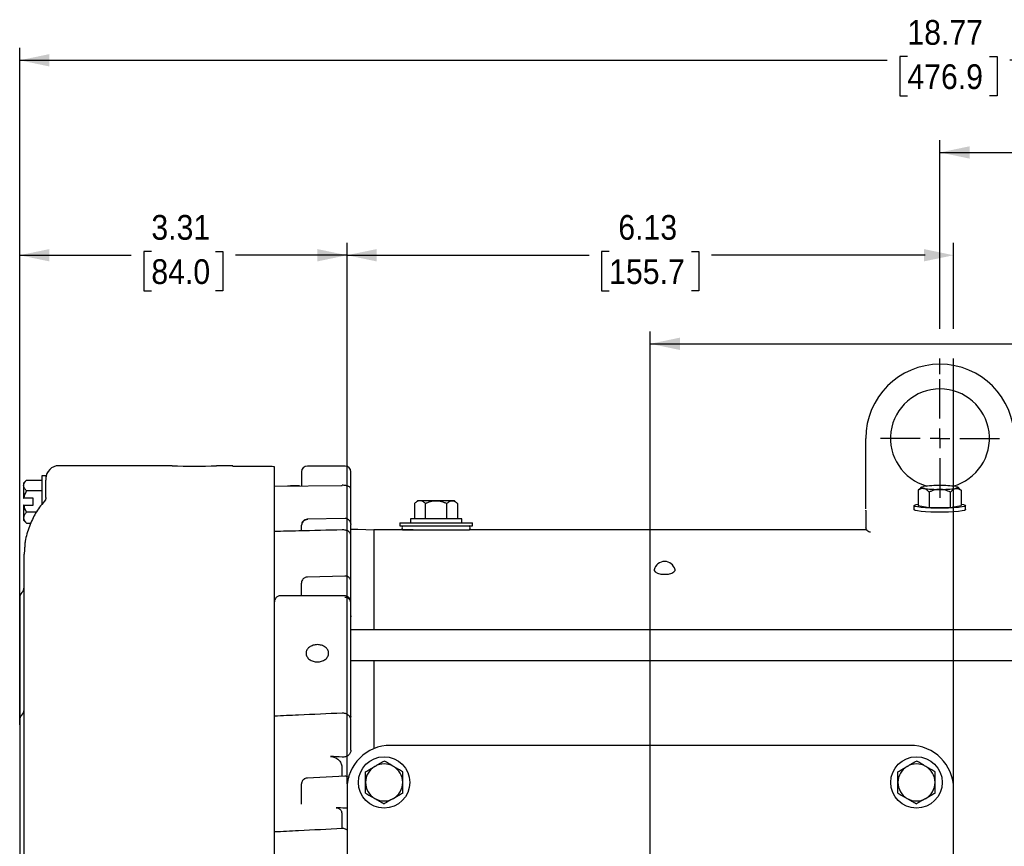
# Model space of a CAD drawing. Header units: inches. Extents: x 1.5 to 80, y 0 to 39.8.
# Tile 2 of 15: x 7.9 to 17.9, y 31.4 to 39.8. Entities that reach past the tile are written whole.
import ezdxf

# ---------------------------------------------------------------- set-up
doc = ezdxf.new("R2010")
doc.units = ezdxf.units.IN
doc.header["$MEASUREMENT"] = 0
doc.linetypes.add('SLD-Solid', pattern=[0])
doc.layers.add('SLD-0', color=7, linetype='Continuous')
doc.styles.add('SLDTEXTSTYLE0', font='GOTHIC.TTF', dxfattribs={"width": 0.913})
doc.dimstyles.new('SLDDIMSTYLE0', dxfattribs={"dimtxt": 0.25, "dimasz": 0.3, "dimexe": 0, "dimexo": 0.0625, "dimgap": 0.0625, "dimtad": 0, "dimtih": 1, "dimtoh": 1, "dimrnd": 1e-09, "dimzin": 12, "dimdsep": 46, "dimtxsty": 'SLDTEXTSTYLE0', "dimsah": 1, "dimcen": 0.09, "dimadec": 0, "dimazin": 3, "dimtfac": 1, "dimtofl": 0, "dimtmove": 0, "dimatfit": 3, "dimfxl": 0, "dimfrac": 2, "dimtolj": 1, "dimtzin": 12, "dimarcsym": 0})

# ---------------------------------------------------------------- blocks, each defined once
blk = doc.blocks.new('_D')
at = {"layer": 'SLD-0'}
for p, q in [((14.3221, 27.7824), (14.3221, 36.6334)), ((23.6021, 34.0421), (23.6021, 36.6334)), ((18.5465, 36.5452), (18.4703, 36.5452)), ((18.4703, 36.5452), (18.4703, 36.1483)), ((19.3778, 36.5452), (19.4539, 36.5452)), ((19.4539, 36.5452), (19.4539, 36.1483)), ((14.3221, 36.5084), (18.3435, 36.5084)), ((23.6021, 36.5084), (19.5808, 36.5084)), ((18.4703, 36.1483), (18.5465, 36.1483)), ((19.4539, 36.1483), (19.3778, 36.1483))]:
    blk.add_line(p, q, dxfattribs=at)
for points in [[(14.3221, 36.5084), (14.6221, 36.4459), (14.6221, 36.5709)], [(23.6021, 36.5084), (23.3021, 36.5709), (23.3021, 36.4459)]]:
    blk.add_solid(points, dxfattribs=at)
at = {"layer": 'SLD-0', "char_height": 0.25, "attachment_point": 1, "style": 'SLDTEXTSTYLE0'}
for s, insert in [('9.28', (18.6389, 36.9153)), ('235.7', (18.5465, 36.4677))]:
    blk.add_mtext(s, dxfattribs=dict(at, insert=insert))
blk = doc.blocks.new('_D_1')
at = {"layer": 'SLD-0'}
for p, q in [((7.9491, 33.9324), (7.9491, 39.5009)), ((16.9204, 39.4127), (16.8442, 39.4127)), ((16.8442, 39.4127), (16.8442, 39.0158)), ((17.7516, 39.4127), (17.8278, 39.4127)), ((17.8278, 39.4127), (17.8278, 39.0158)), ((26.7228, 30.7495), (26.7228, 39.5009)), ((7.9491, 39.3759), (16.7173, 39.3759)), ((26.7228, 39.3759), (17.9546, 39.3759)), ((16.8442, 39.0158), (16.9204, 39.0158)), ((17.8278, 39.0158), (17.7516, 39.0158))]:
    blk.add_line(p, q, dxfattribs=at)
for points in [[(7.9491, 39.3759), (8.2491, 39.3134), (8.2491, 39.4384)], [(26.7228, 39.3759), (26.4228, 39.4384), (26.4228, 39.3134)]]:
    blk.add_solid(points, dxfattribs=at)
at = {"layer": 'SLD-0', "char_height": 0.25, "attachment_point": 1, "style": 'SLDTEXTSTYLE0'}
for s, insert in [('18.77', (16.9204, 39.7828)), ('476.9', (16.9204, 39.3351))]:
    blk.add_mtext(s, dxfattribs=dict(at, insert=insert))
blk = doc.blocks.new('_D_2')
at = {"layer": 'SLD-0'}
for p, q in [((7.9491, 32.6536), (7.9491, 37.5292)), ((11.2571, 32.0574), (11.2571, 37.5292)), ((9.2799, 37.4411), (9.2037, 37.4411)), ((9.2037, 37.4411), (9.2037, 37.0442)), ((9.9264, 37.4411), (10.0026, 37.4411)), ((10.0026, 37.4411), (10.0026, 37.0442)), ((7.9491, 37.4042), (9.0768, 37.4042)), ((11.2571, 37.4042), (10.1294, 37.4042)), ((9.2037, 37.0442), (9.2799, 37.0442)), ((10.0026, 37.0442), (9.9264, 37.0442))]:
    blk.add_line(p, q, dxfattribs=at)
for points in [[(7.9491, 37.4042), (8.2491, 37.3417), (8.2491, 37.4667)], [(11.2571, 37.4042), (10.9571, 37.4667), (10.9571, 37.3417)]]:
    blk.add_solid(points, dxfattribs=at)
at = {"layer": 'SLD-0', "char_height": 0.25, "attachment_point": 1, "style": 'SLDTEXTSTYLE0'}
for s, insert in [('3.31', (9.2799, 37.8112)), ('84.0', (9.2799, 37.3635))]:
    blk.add_mtext(s, dxfattribs=dict(at, insert=insert))
blk = doc.blocks.new('_D_3')
at = {"layer": 'SLD-0'}
for p, q in [((11.2571, 32.0574), (11.2571, 37.5292)), ((17.3871, 36.6584), (17.3871, 37.5292)), ((13.9065, 37.4411), (13.8303, 37.4411)), ((13.8303, 37.4411), (13.8303, 37.0442)), ((14.7378, 37.4411), (14.8139, 37.4411)), ((14.8139, 37.4411), (14.8139, 37.0442)), ((11.2571, 37.4042), (13.7035, 37.4042)), ((17.0996, 37.4042), (14.9408, 37.4042)), ((13.8303, 37.0442), (13.9065, 37.0442)), ((14.8139, 37.0442), (14.7378, 37.0442)), ((17.3871, 32.0574), (17.3871, 36.3584))]:
    blk.add_line(p, q, dxfattribs=at)
for points in [[(11.2571, 37.4042), (11.5571, 37.3417), (11.5571, 37.4667)], [(17.3871, 37.4042), (17.0871, 37.4667), (17.0871, 37.3417)]]:
    blk.add_solid(points, dxfattribs=at)
at = {"layer": 'SLD-0', "char_height": 0.25, "attachment_point": 1, "style": 'SLDTEXTSTYLE0'}
for s, insert in [('6.13', (13.9989, 37.8112)), ('155.7', (13.9065, 37.3635))]:
    blk.add_mtext(s, dxfattribs=dict(at, insert=insert))
blk = doc.blocks.new('_D_6')
at = {"layer": 'SLD-0'}
for p, q in [((17.2496, 36.6584), (17.2496, 38.5687)), ((23.3221, 36.6584), (23.3221, 38.5687)), ((17.2496, 38.4437), (19.6672, 38.4437)), ((19.8703, 38.4805), (19.7941, 38.4805)), ((19.7941, 38.4805), (19.7941, 38.0836)), ((20.7015, 38.4805), (20.7777, 38.4805)), ((20.7777, 38.4805), (20.7777, 38.0836)), ((23.3221, 38.4437), (20.9045, 38.4437)), ((19.7941, 38.0836), (19.8703, 38.0836)), ((20.7777, 38.0836), (20.7015, 38.0836)), ((17.2496, 36.2019), (17.2496, 36.3584)), ((23.3221, 34.3188), (23.3221, 36.3584))]:
    blk.add_line(p, q, dxfattribs=at)
for points in [[(17.2496, 38.4437), (17.5496, 38.3812), (17.5496, 38.5062)], [(23.3221, 38.4437), (23.0221, 38.5062), (23.0221, 38.3812)]]:
    blk.add_solid(points, dxfattribs=at)
at = {"layer": 'SLD-0', "char_height": 0.25, "attachment_point": 1, "style": 'SLDTEXTSTYLE0'}
for s, insert in [('6.07', (19.9626, 38.8506)), ('154.2', (19.8703, 38.4029))]:
    blk.add_mtext(s, dxfattribs=dict(at, insert=insert))
blk = doc.blocks.new('SW_CENTERMARKSYMBOL_0')
at = {"layer": 'SLD-0', "color": 0}
for p, q in [((0, 0.2), (0, 0.6)), ((0, 0), (0, 0.1)), ((-0.2, 0), (-0.6, 0)), ((0, 0), (-0.1, 0)), ((0, 0), (0, -0.1)), ((0, 0), (0.1, 0)), ((0.2, 0), (0.6, 0)), ((0, -0.2), (0, -0.6))]:
    blk.add_line(p, q, dxfattribs=at)

msp = doc.modelspace()

# ---------------------------------------------------------------- linework, layer by layer
at = {"layer": 'SLD-0', "linetype": 'SLD-Solid', "lineweight": 25}
for p, q in [((16.49963, 34.98484), (16.49963, 35.55189)), ((9.48913, 35.27539), (8.34413, 35.27539)), ((10.10413, 35.27539), (9.93913, 35.27539)), ((10.10413, 35.27539), (10.10413, 35.26887)), ((10.47913, 35.26731), (10.13413, 35.26731)), ((10.52413, 27.85468), (10.52413, 35.26466)), ((11.23713, 35.27239), (10.85713, 35.27239)), ((8.01814, 35.12889), (7.98913, 35.09989)), ((8.01814, 35.12889), (8.17413, 35.12889)), ((8.21413, 35.17239), (8.17413, 35.17239)), ((8.17413, 35.17239), (8.17413, 34.88043)), ((8.21413, 35.17239), (8.21413, 35.14539)), ((10.79713, 35.20886), (10.79713, 35.07181)), ((11.29713, 35.03476), (11.29713, 35.20916)), ((7.98913, 35.09989), (7.98913, 35.07477)), ((7.98913, 35.07477), (7.98913, 34.94689)), ((10.52413, 35.06841), (11.20925, 35.07695)), ((11.29713, 34.68882), (11.29713, 35.03455)), ((17.04308, 35.03954), (17.03063, 35.02683)), ((17.03063, 35.02683), (17.03063, 34.87169)), ((17.06067, 35.05774), (17.04268, 35.03995)), ((17.45158, 35.03995), (17.43359, 35.05774)), ((17.45118, 35.03954), (17.46364, 35.02683)), ((17.46364, 35.02683), (17.46364, 34.87169)), ((8.08613, 34.94689), (7.99228, 34.94689)), ((8.17413, 35.02064), (8.01814, 35.02064)), ((8.08613, 34.87789), (8.08613, 34.94689)), ((8.20949, 34.93109), (8.19585, 34.9147)), ((17.13888, 35.00723), (17.13888, 34.8521)), ((17.35539, 34.8521), (17.35539, 35.00723)), ((7.98913, 34.87789), (7.98913, 34.75001)), ((7.99228, 34.87789), (8.08613, 34.87789)), ((11.96963, 34.92189), (11.94063, 34.89288)), ((11.94063, 34.89288), (11.94063, 34.73689)), ((11.99475, 34.92189), (11.96963, 34.92189)), ((12.15713, 34.92189), (11.99475, 34.92189)), ((12.04888, 34.73689), (12.04888, 34.89288)), ((12.31951, 34.92189), (12.15713, 34.92189)), ((12.26539, 34.73689), (12.26539, 34.89288)), ((12.34463, 34.92189), (12.31951, 34.92189)), ((12.37364, 34.89288), (12.34463, 34.92189)), ((12.37364, 34.89288), (12.37364, 34.73689)), ((16.98713, 34.87169), (16.98713, 34.83191)), ((17.03063, 34.87169), (17.13888, 34.8521)), ((17.13888, 34.8521), (17.35539, 34.8521)), ((17.35539, 34.8521), (17.46364, 34.87169)), ((17.50713, 34.83191), (17.50713, 34.87169)), ((7.98913, 34.75001), (7.98913, 34.72489)), ((8.11638, 34.80413), (8.01814, 34.80413)), ((11.2404, 34.74125), (10.856, 34.7341)), ((11.89713, 34.73689), (11.89713, 34.69689)), ((12.41713, 34.73689), (11.89713, 34.73689)), ((12.41713, 34.69689), (12.41713, 34.73689)), ((16.49963, 34.82244), (16.49963, 34.64705)), ((7.98913, 34.72489), (8.01814, 34.69588)), ((8.01814, 34.69588), (8.0615, 34.69588)), ((10.79713, 34.66919), (10.79713, 34.67411)), ((10.79713, 34.61635), (10.79713, 34.66919)), ((11.29502, 34.68607), (11.29713, 34.68223)), ((11.29713, 34.57104), (11.29713, 34.66123)), ((11.36713, 34.62937), (11.29713, 34.63181)), ((11.36713, 34.6293), (11.36713, 34.62937)), ((11.52713, 34.62374), (11.36713, 34.6293)), ((11.78963, 34.69689), (11.78963, 34.66689)), ((11.78963, 34.69689), (12.15713, 34.69689)), ((11.78963, 34.66689), (12.15713, 34.66689)), ((12.15713, 34.69689), (12.52463, 34.69689)), ((12.15713, 34.66689), (12.52463, 34.66689)), ((12.52463, 34.66689), (12.52463, 34.69689)), ((11.29713, 34.57064), (11.29713, 34.57104)), ((11.29713, 34.07568), (11.29713, 34.57064)), ((11.92713, 34.62688), (11.52713, 34.62688)), ((11.52713, 34.62688), (11.52713, 33.61535)), ((11.81926, 34.62689), (12.495, 34.62689)), ((11.92713, 34.62689), (11.92713, 34.62688)), ((16.50746, 34.62689), (12.495, 34.62689)), ((8.00128, 34.47214), (7.99413, 34.3825)), ((8.00048, 34.47236), (7.99622, 34.43805)), ((7.99413, 28.23793), (7.99413, 34.3825)), ((11.23975, 34.16004), (10.85534, 34.14854)), ((10.79713, 34.0807), (10.79713, 34.08857)), ((10.79713, 33.9595), (10.79713, 34.0807)), ((11.29713, 33.75625), (11.29713, 34.068)), ((7.94913, 33.939), (7.94913, 33.88239)), ((11.23413, 33.9595), (10.58413, 33.9595)), ((7.94913, 33.88239), (7.94913, 32.70026)), ((11.29713, 33.75625), (11.29413, 33.74611)), ((21.26213, 33.61535), (11.29413, 33.61535)), ((11.29413, 33.30535), (21.26213, 33.30535)), ((11.52713, 33.30535), (11.52713, 32.41322)), ((11.29413, 32.74154), (11.29413, 33.1912)), ((7.94913, 32.70026), (7.94913, 32.64364)), ((11.29713, 32.69589), (11.29713, 32.69662)), ((11.29713, 32.39884), (11.29713, 32.69589)), ((7.94913, 32.61974), (7.94913, 32.6036)), ((7.94913, 32.6036), (7.94913, 30.52825)), ((16.94713, 32.44739), (11.69713, 32.44739)), ((11.20413, 32.22995), (11.20413, 32.13386)), ((10.79713, 32.0442), (10.79713, 32.05663)), ((10.79713, 31.85254), (10.79713, 32.0442)), ((10.85429, 32.11656), (10.85423, 32.11651)), ((11.23867, 32.13479), (10.85427, 32.11656)), ((11.25713, 32.00739), (11.25713, 27.75739)), ((17.38713, 27.75739), (17.38713, 32.00739)), ((11.20413, 31.7613), (11.20413, 31.6046)), ((11.20778, 31.60578), (11.20772, 31.6056))]:
    msp.add_line(p, q, dxfattribs=at)
at = {"layer": 'SLD-0', "linetype": 'SLD-Solid', "lineweight": 25, "flags": 128}
for points in [[(11.20925, 35.07695), (11.20895, 35.07774), (11.20866, 35.0774), (11.20853, 35.07685)], [(17.08475, 35.04588), (17.07391, 35.04818), (17.06602, 35.05061), (17.06124, 35.05312), (17.05963, 35.05568), (17.06124, 35.05824), (17.06602, 35.06075), (17.07391, 35.06318), (17.08475, 35.06548)], [(17.40951, 35.06548), (17.42036, 35.06318), (17.42824, 35.06075), (17.43303, 35.05824), (17.43463, 35.05568), (17.43303, 35.05312), (17.42824, 35.05061), (17.42036, 35.04818), (17.40951, 35.04588)], [(8.21413, 34.95375), (8.21351, 34.94303), (8.21328, 34.9412)], [(17.50713, 34.83191), (17.50669, 34.83033), (17.49621, 34.82412), (17.4723, 34.81832), (17.43625, 34.81326), (17.39, 34.80921), (17.33606, 34.80638), (17.27732, 34.80492), (17.21695, 34.80492), (17.15821, 34.80638), (17.10426, 34.80921), (17.05802, 34.81326), (17.02197, 34.81832), (16.99806, 34.82412), (16.98757, 34.83033), (16.98713, 34.83191)], [(17.46364, 34.88674), (17.48587, 34.88246), (17.50318, 34.87641), (17.50669, 34.87011), (17.49621, 34.8639), (17.4723, 34.85811), (17.43625, 34.85304), (17.39, 34.84899), (17.33606, 34.84616), (17.27732, 34.8447), (17.21695, 34.8447), (17.15821, 34.84616), (17.10426, 34.84899), (17.05802, 34.85304), (17.02197, 34.85811), (16.99806, 34.8639), (16.98757, 34.87011), (16.99108, 34.87641), (17.0084, 34.88246), (17.03063, 34.88674)], [(11.20856, 34.62656), (11.20839, 34.62639), (11.20836, 34.62631)], [(14.36207, 34.22396), (14.36208, 34.21612), (14.37269, 34.20101), (14.39606, 34.18848), (14.42902, 34.18021), (14.46713, 34.17732)], [(14.46713, 34.17732), (14.50524, 34.18021), (14.53821, 34.18848), (14.56157, 34.20101), (14.57218, 34.21612), (14.57219, 34.22396)]]:
    msp.add_lwpolyline(points, dxfattribs=at)
at = {"layer": 'SLD-0', "linetype": 'SLD-Solid', "lineweight": 25}
for centre in [(11.63213, 32.07239), (17.01213, 32.07239)]:
    msp.add_circle(centre, 0.26, dxfattribs=at)
for centre, radius, start, end in [((17.24963, 35.55189), 0.75, 0, 180), ((17.24963, 35.55189), 0.5, 90, 254.619517), ((17.24963, 35.55189), 0.5, 285.217403, 90), ((8.34413, 35.14539), 0.13, 90, 180), ((9.71413, 40.66598), 5.39529, 267.609897, 272.390103), ((10.18413, 29.88239), 5.393, 86.385408, 86.864325), ((10.85713, 35.21239), 0.06, 90, 180), ((11.23713, 35.21239), 0.06, 0, 90), ((17.22964, 34.01497), 1.06045, 89.054624, 97.852546), ((17.22964, 36.09639), 1.06045, 262.147454, 270.945376), ((17.26463, 34.01497), 1.06045, 82.147454, 90.945376), ((17.26463, 36.09639), 1.06045, 269.054624, 277.852546), ((11.23795, 34.97759), 0.05918, 359.99999, 0.313125), ((10.85522, 34.67206), 0.05812, 88.113873, 177.980666), ((11.24463, 34.68193), 0.0525, 359.999965, 0.332454), ((11.83713, 34.64437), 0.025, 115.750614, 224.371384), ((12.47713, 34.64437), 0.025, 315.628616, 64.249386), ((14.46713, 34.20021), 0.10771, 12.736626, 167.263374), ((7.91913, 34.04612), 0.075, 314.427004, 0), ((11.25658, 34.10113), 0.04055, 359.999928, 0.378278), ((8.02413, 33.939), 0.075, 134.427004, 180), ((11.24077, 33.89061), 0.0541, 9.457183, 97.047186), ((8.02413, 32.70026), 0.075, 134.427004, 180), ((7.91913, 32.80738), 0.075, 314.427004, 0), ((11.69713, 32.00739), 0.44, 90, 180), ((16.94713, 32.00739), 0.44, 0, 90), ((11.63213, 32.07239), 0.1875, 60, 120), ((17.01213, 32.07239), 0.1875, 60, 120), ((11.63213, 32.07239), 0.1875, 120, 180), ((11.63213, 32.07239), 0.1875, 0, 60), ((17.01213, 32.07239), 0.1875, 120, 180), ((17.01213, 32.07239), 0.1875, 0, 60), ((11.63213, 32.07239), 0.1875, 180, 240), ((11.63213, 32.07239), 0.1875, 300, 0), ((17.01213, 32.07239), 0.1875, 180, 240), ((17.01213, 32.07239), 0.1875, 300, 0), ((11.63213, 32.07239), 0.1875, 240, 300), ((17.01213, 32.07239), 0.1875, 240, 300)]:
    msp.add_arc(centre, radius, start, end, dxfattribs=at)
for centre, major_axis, ratio, start_param, end_param in [((-100.39739, 34.77025), (165.04961, -7.33866), 0.0206675, 0.8291354, 0.8300994), ((-100.39739, 35.10604), (165.04963, -7.84159), 0.016478, 0.8287657, 0.8294959)]:
    msp.add_ellipse(centre, major_axis=major_axis, ratio=ratio, start_param=start_param, end_param=end_param, dxfattribs=at)
for points, knots in [([(10.13413, 35.26731), (10.13017, 35.26731), (10.12628, 35.26735), (10.11901, 35.26752), (10.11569, 35.26764), (10.10739, 35.26808), (10.10413, 35.26848), (10.10413, 35.26887)], [0, 0, 0, 0, 0.25, 0.25, 0.5, 0.5, 1, 1, 1, 1]), ([(7.98913, 35.07477), (7.98913, 35.08427), (7.99206, 35.09352), (7.99978, 35.1071), (8.00292, 35.11159), (8.00998, 35.12036), (8.0139, 35.12466), (8.01814, 35.12889)], [0, 0, 0, 0, 0.5, 0.5, 0.75, 0.75, 1, 1, 1, 1]), ([(8.21413, 35.14541), (8.21413, 35.14537), (8.21413, 35.1453), (8.21413, 35.1447), (8.21413, 35.14375), (8.21413, 35.14239), (8.21413, 35.14066), (8.21413, 35.13853), (8.21413, 35.13601), (8.21413, 35.13313), (8.21413, 35.13089), (8.21413, 35.12977)], [0, 0, 0, 0, 0.1111128, 0.2222252, 0.3333372, 0.4444489, 0.5555601, 0.6666709, 0.7777812, 0.8888909, 1, 1, 1, 1]), ([(8.21413, 34.95375), (8.21413, 34.95629), (8.21413, 34.96138), (8.21413, 34.96939), (8.21413, 34.97768), (8.21413, 34.98628), (8.21413, 34.99519), (8.21413, 35.00441), (8.21413, 35.01393), (8.21413, 35.02377), (8.21413, 35.03785), (8.21413, 35.05649), (8.21413, 35.08009), (8.21413, 35.10449), (8.21413, 35.12132), (8.21413, 35.12977)], [0, 0, 0, 0, 0.053758, 0.1077789, 0.1621173, 0.2168266, 0.2719594, 0.327567, 0.3836992, 0.4404047, 0.4977305, 0.6226414, 0.7476817, 0.8733154, 1, 1, 1, 1]), ([(8.01814, 35.02064), (8.00966, 35.02912), (8.00245, 35.0378), (7.99474, 35.05127), (7.99269, 35.05585), (7.98988, 35.06518), (7.98913, 35.06998), (7.98913, 35.07477)], [0, 0, 0, 0, 0.5, 0.5, 0.75, 0.75, 1, 1, 1, 1]), ([(10.77765, 35.07157), (10.77465, 35.07153), (10.73451, 35.07104), (10.69436, 35.07054), (10.65721, 35.07007)], [0, 0, 0, 0, 0.0746285, 1, 1, 1, 1]), ([(11.2928, 35.04888), (11.29207, 35.05087), (11.28903, 35.05915), (11.27707, 35.06585), (11.26108, 35.07189), (11.24557, 35.07524), (11.22772, 35.07741), (11.21523, 35.07761), (11.20881, 35.07772)], [0, 0, 0, 0, 0.0840188, 0.3489162, 0.4983177, 0.6566423, 0.8235755, 1, 1, 1, 1]), ([(17.08475, 35.04588), (17.07525, 35.0476), (17.066, 35.04637), (17.05241, 35.04114), (17.04793, 35.03884), (17.03916, 35.03341), (17.03486, 35.03028), (17.03063, 35.02683)], [0, 0, 0, 0, 0.5, 0.5, 0.75, 0.75, 1, 1, 1, 1]), ([(17.13888, 35.00723), (17.1304, 35.01721), (17.12172, 35.02595), (17.10824, 35.03605), (17.10367, 35.03892), (17.09433, 35.0434), (17.08954, 35.04501), (17.08475, 35.04588)], [0, 0, 0, 0, 0.5, 0.5, 0.75, 0.75, 1, 1, 1, 1]), ([(17.24713, 35.03608), (17.22812, 35.03608), (17.20962, 35.03317), (17.18245, 35.02549), (17.17348, 35.02237), (17.15595, 35.01535), (17.14735, 35.01145), (17.13888, 35.00723)], [0, 0, 0, 0, 0.5, 0.5, 0.75, 0.75, 1, 1, 1, 1]), ([(17.35539, 35.00723), (17.33842, 35.01567), (17.32107, 35.02284), (17.29411, 35.03051), (17.28497, 35.03254), (17.2663, 35.03534), (17.25671, 35.03608), (17.24713, 35.03608)], [0, 0, 0, 0, 0.5, 0.5, 0.75, 0.75, 1, 1, 1, 1]), ([(17.35539, 35.00723), (17.36387, 35.01721), (17.37254, 35.02595), (17.38602, 35.03605), (17.39059, 35.03892), (17.39993, 35.0434), (17.40472, 35.04501), (17.40951, 35.04588)], [0, 0, 0, 0, 0.5, 0.5, 0.75, 0.75, 1, 1, 1, 1]), ([(17.40951, 35.04588), (17.41902, 35.0476), (17.42827, 35.04637), (17.44185, 35.04114), (17.44634, 35.03884), (17.45511, 35.03341), (17.4594, 35.03028), (17.46364, 35.02683)], [0, 0, 0, 0, 0.5, 0.5, 0.75, 0.75, 1, 1, 1, 1]), ([(8.21353, 34.94321), (8.21224, 34.939), (8.21028, 34.93264), (8.20661, 34.92846), (8.20722, 34.92944), (8.20726, 34.92949)], [0, 0, 0, 0, 0.6474133, 0.9798924, 1, 1, 1, 1]), ([(16.49963, 34.83886), (16.49963, 34.84957), (16.49963, 34.87103), (16.49963, 34.92524), (16.49963, 34.96546), (16.49963, 34.98484)], [0, 0, 0, 0, 0.340691, 0.6824648, 1, 1, 1, 1]), ([(8.19699, 34.91379), (8.18076, 34.89449), (8.13338, 34.83814), (8.08439, 34.75108), (8.04477, 34.66021), (8.02078, 34.5857), (8.00575, 34.52138), (8.00187, 34.48526), (8.00048, 34.47236)], [0, 0, 0, 0, 0.1429176, 0.4173114, 0.5704803, 0.7338307, 0.9049503, 1, 1, 1, 1]), ([(11.99475, 34.92189), (11.98525, 34.92189), (11.976, 34.91896), (11.96241, 34.91123), (11.95793, 34.9081), (11.94916, 34.90104), (11.94486, 34.89711), (11.94063, 34.89288)], [0, 0, 0, 0, 0.5, 0.5, 0.75, 0.75, 1, 1, 1, 1]), ([(12.04888, 34.89288), (12.0404, 34.90136), (12.03172, 34.90857), (12.01824, 34.91628), (12.01367, 34.91833), (12.00433, 34.92114), (11.99954, 34.92189), (11.99475, 34.92189)], [0, 0, 0, 0, 0.5, 0.5, 0.75, 0.75, 1, 1, 1, 1]), ([(12.04888, 34.89288), (12.06584, 34.90136), (12.08319, 34.90857), (12.11015, 34.91628), (12.11929, 34.91833), (12.13797, 34.92114), (12.14756, 34.92189), (12.15713, 34.92189)], [0, 0, 0, 0, 0.5, 0.5, 0.75, 0.75, 1, 1, 1, 1]), ([(12.15713, 34.92189), (12.17614, 34.92189), (12.19464, 34.91896), (12.22181, 34.91123), (12.23078, 34.9081), (12.24832, 34.90104), (12.25692, 34.89711), (12.26539, 34.89288)], [0, 0, 0, 0, 0.5, 0.5, 0.75, 0.75, 1, 1, 1, 1]), ([(12.26539, 34.89288), (12.27387, 34.90136), (12.28254, 34.90857), (12.29602, 34.91628), (12.30059, 34.91833), (12.30993, 34.92114), (12.31472, 34.92189), (12.31951, 34.92189)], [0, 0, 0, 0, 0.5, 0.5, 0.75, 0.75, 1, 1, 1, 1]), ([(12.31951, 34.92189), (12.32902, 34.92189), (12.33827, 34.91896), (12.35185, 34.91123), (12.35634, 34.9081), (12.36511, 34.90104), (12.3694, 34.89711), (12.37364, 34.89288)], [0, 0, 0, 0, 0.5, 0.5, 0.75, 0.75, 1, 1, 1, 1]), ([(8.01814, 34.80413), (8.00966, 34.79565), (8.00245, 34.78698), (7.99474, 34.7735), (7.99269, 34.76893), (7.98988, 34.75959), (7.98913, 34.75479), (7.98913, 34.75001)], [0, 0, 0, 0, 0.5, 0.5, 0.75, 0.75, 1, 1, 1, 1]), ([(7.98913, 34.75001), (7.98913, 34.7405), (7.99206, 34.73125), (7.99978, 34.71767), (8.00292, 34.71318), (8.00998, 34.70441), (8.0139, 34.70011), (8.01814, 34.69588)], [0, 0, 0, 0, 0.5, 0.5, 0.75, 0.75, 1, 1, 1, 1]), ([(10.85713, 34.73411), (10.84953, 34.7333), (10.83787, 34.73206), (10.82181, 34.72335), (10.80921, 34.71249), (10.80428, 34.70129), (10.80201, 34.69614)], [0, 0, 0, 0, 0.3180385, 0.488433, 0.7649528, 1, 1, 1, 1]), ([(11.2961, 34.68613), (11.29525, 34.69168), (11.29357, 34.7027), (11.28572, 34.71696), (11.2757, 34.72768), (11.26288, 34.73609), (11.25097, 34.74001), (11.24132, 34.74116), (11.23815, 34.74118), (11.23677, 34.74119)], [0, 0, 0, 0, 0.1853863, 0.3678309, 0.531923, 0.6714217, 0.8761389, 0.9461103, 1, 1, 1, 1]), ([(16.50226, 34.64362), (16.50206, 34.64373), (16.49972, 34.64501), (16.49968, 34.64608), (16.49963, 34.64705)], [0, 0, 0, 0, 0.0878219, 1, 1, 1, 1]), ([(16.50206, 34.64365), (16.50276, 34.64009), (16.50419, 34.63276), (16.51492, 34.61763), (16.52995, 34.61073), (16.54128, 34.60723), (16.54647, 34.60562)], [0, 0, 0, 0, 0.1147045, 0.2366332, 0.6503659, 1, 1, 1, 1]), ([(11.20836, 34.62631), (11.06174, 34.62277), (10.83366, 34.61726), (10.60559, 34.61168), (10.52413, 34.60969)], [0, 0, 0, 0, 0.6428651, 1, 1, 1, 1]), ([(11.29663, 34.57586), (11.29499, 34.58267), (11.29247, 34.59313), (11.2818, 34.60472), (11.27108, 34.61257), (11.25778, 34.61895), (11.24248, 34.62357), (11.2257, 34.62639), (11.21432, 34.6265), (11.20856, 34.62656)], [0, 0, 0, 0, 0.2255083, 0.3464412, 0.4714267, 0.5995152, 0.7304331, 0.8637176, 1, 1, 1, 1]), ([(10.85713, 34.14857), (10.8495, 34.14775), (10.8383, 34.14655), (10.82307, 34.13859), (10.81055, 34.12809), (10.80073, 34.11112), (10.79601, 34.09674), (10.79732, 34.0892), (10.79741, 34.08867)], [0, 0, 0, 0, 0.2425092, 0.3555345, 0.5452512, 0.7552965, 0.9829608, 1, 1, 1, 1]), ([(11.29609, 34.10767), (11.29503, 34.11307), (11.29293, 34.12381), (11.28488, 34.13746), (11.27494, 34.14758), (11.2626, 34.15532), (11.2496, 34.15961), (11.24017, 34.15986), (11.23654, 34.15995)], [0, 0, 0, 0, 0.1873813, 0.3720774, 0.5364855, 0.6745343, 0.8747755, 1, 1, 1, 1]), ([(10.58413, 33.9595), (10.57635, 33.95866), (10.56511, 33.95744), (10.55003, 33.94946), (10.53787, 33.9393), (10.52806, 33.92287), (10.52321, 33.90852), (10.52445, 33.90067), (10.5246, 33.89974)], [0, 0, 0, 0, 0.2472976, 0.3574017, 0.5419734, 0.7459739, 0.969659, 1, 1, 1, 1]), ([(11.29364, 33.8995), (11.29323, 33.90599), (11.29236, 33.91964), (11.28177, 33.93784), (11.26748, 33.95037), (11.25117, 33.95801), (11.2402, 33.95897), (11.23413, 33.9595)], [0, 0, 0, 0, 0.2056777, 0.4330731, 0.6502771, 0.8066785, 1, 1, 1, 1]), ([(10.52413, 33.38564), (10.52413, 33.39778), (10.52413, 33.42206), (10.52413, 33.45811), (10.52413, 33.49387), (10.52413, 33.52933), (10.52413, 33.56449), (10.52413, 33.59935), (10.52413, 33.63391), (10.52413, 33.66817), (10.52413, 33.70213), (10.52413, 33.73579), (10.52413, 33.76914), (10.52413, 33.8022), (10.52413, 33.83495), (10.52413, 33.86742), (10.52413, 33.88881), (10.52413, 33.8995)], [0, 0, 0, 0, 0.0667474, 0.1334602, 0.2001437, 0.2668033, 0.3334442, 0.4000719, 0.4666915, 0.5333085, 0.5999281, 0.6665558, 0.7331967, 0.7998563, 0.8665398, 0.9332526, 1, 1, 1, 1]), ([(10.95711, 33.46571), (10.96464, 33.46571), (10.97205, 33.46516), (10.98662, 33.46298), (10.99386, 33.46133), (11.00766, 33.45702), (11.01421, 33.45438), (11.02661, 33.44814), (11.03248, 33.4445), (11.043, 33.43655), (11.04772, 33.4322), (11.05606, 33.42275), (11.0596, 33.41771), (11.06529, 33.40728), (11.06748, 33.40181), (11.07042, 33.39057), (11.07114, 33.38492), (11.07116, 33.37353), (11.07042, 33.36773), (11.06751, 33.35649), (11.06536, 33.35102), (11.05966, 33.34038), (11.05609, 33.33522), (11.04784, 33.32566), (11.04313, 33.3212), (11.0325, 33.31294), (11.02673, 33.30927), (11.01439, 33.30285), (11.00773, 33.30007), (10.99392, 33.29561), (10.98681, 33.29392), (10.97221, 33.29164), (10.96467, 33.29105), (10.94961, 33.29105), (10.9422, 33.29163), (10.92763, 33.29388), (10.92039, 33.29559), (10.90658, 33.30004), (10.90004, 33.30276), (10.88764, 33.30919), (10.88177, 33.31293), (10.87126, 33.32108), (10.86654, 33.32553), (10.8582, 33.33516), (10.85466, 33.34029), (10.84897, 33.35087), (10.84678, 33.3564), (10.84385, 33.36771), (10.84312, 33.37339), (10.84311, 33.38478), (10.84385, 33.39055), (10.84675, 33.40171), (10.8489, 33.40713), (10.8546, 33.41763), (10.85817, 33.42271), (10.86641, 33.43208), (10.87112, 33.43644), (10.88175, 33.4445), (10.88752, 33.44807), (10.89986, 33.45431), (10.90652, 33.457), (10.92033, 33.46132), (10.92744, 33.46294), (10.94204, 33.46514), (10.94958, 33.46571), (10.95711, 33.46571)], [0, 0, 0, 0, 0.03125, 0.03125, 0.0625, 0.0625, 0.09375, 0.09375, 0.125, 0.125, 0.15625, 0.15625, 0.1875, 0.1875, 0.21875, 0.21875, 0.25, 0.25, 0.28125, 0.28125, 0.3125, 0.3125, 0.34375, 0.34375, 0.375, 0.375, 0.40625, 0.40625, 0.4375, 0.4375, 0.46875, 0.46875, 0.5, 0.5, 0.53125, 0.53125, 0.5625, 0.5625, 0.59375, 0.59375, 0.625, 0.625, 0.65625, 0.65625, 0.6875, 0.6875, 0.71875, 0.71875, 0.75, 0.75, 0.78125, 0.78125, 0.8125, 0.8125, 0.84375, 0.84375, 0.875, 0.875, 0.90625, 0.90625, 0.9375, 0.9375, 0.96875, 0.96875, 1, 1, 1, 1]), ([(11.20802, 32.77289), (11.06139, 32.76641), (10.83343, 32.75634), (10.60547, 32.74622), (10.52413, 32.74261)], [0, 0, 0, 0, 0.6431845, 1, 1, 1, 1]), ([(11.29663, 32.69951), (11.2962, 32.70459), (11.29534, 32.71473), (11.2897, 32.72921), (11.28107, 32.74234), (11.26965, 32.75367), (11.25598, 32.7627), (11.24066, 32.7691), (11.2244, 32.77289), (11.21339, 32.77297), (11.20792, 32.77302)], [0, 0, 0, 0, 0.1277104, 0.2546959, 0.380858, 0.5063375, 0.6314205, 0.754968, 0.8781925, 1, 1, 1, 1]), ([(11.29413, 32.74154), (11.29406, 32.73588), (11.29399, 32.73014), (11.29063, 32.72537), (11.29058, 32.72531)], [0, 0, 0, 0, 0.9870759, 1, 1, 1, 1]), ([(7.94913, 32.64364), (7.94913, 32.6424), (7.94913, 32.63993), (7.94913, 32.63625), (7.94913, 32.63015), (7.94913, 32.6236), (7.94913, 32.6169), (7.94913, 32.61213), (7.94913, 32.60764), (7.94913, 32.60495), (7.94913, 32.6036)], [0, 0, 0, 0, 0.0833243, 0.1666517, 0.2499854, 0.4998647, 0.6254185, 0.7498085, 0.8749107, 1, 1, 1, 1]), ([(11.29713, 32.39884), (11.29713, 32.39392), (11.29655, 32.38909), (11.29424, 32.37961), (11.2925, 32.3749), (11.28796, 32.36599), (11.28519, 32.36178), (11.27863, 32.35385), (11.27482, 32.35014), (11.26238, 32.34027), (11.25238, 32.33511), (11.23093, 32.3287), (11.21926, 32.32737), (11.20768, 32.3281)], [0, 0, 0, 0, 0.125, 0.125, 0.25, 0.25, 0.375, 0.375, 0.5, 0.5, 0.75, 0.75, 1, 1, 1, 1]), ([(11.09041, 32.33554), (11.09806, 32.33505), (11.10555, 32.33396), (11.12022, 32.33058), (11.12746, 32.32828), (11.14129, 32.32255), (11.14781, 32.31917), (11.16012, 32.31137), (11.16594, 32.30691), (11.17637, 32.29725), (11.18103, 32.29205), (11.18923, 32.28087), (11.19275, 32.27488), (11.20117, 32.25651), (11.20413, 32.24328), (11.20413, 32.22995)], [0, 0, 0, 0, 0.125, 0.125, 0.25, 0.25, 0.375, 0.375, 0.5, 0.5, 0.625, 0.625, 0.75, 0.75, 1, 1, 1, 1]), ([(11.53838, 32.23477), (11.55484, 32.24427), (11.57087, 32.25352), (11.5944, 32.2671), (11.60217, 32.27159), (11.61735, 32.28036), (11.6248, 32.28466), (11.63213, 32.28889)], [0, 0, 0, 0, 0.5, 0.5, 0.75, 0.75, 1, 1, 1, 1]), ([(11.72588, 32.23477), (11.70942, 32.24427), (11.6934, 32.25352), (11.66987, 32.2671), (11.6621, 32.27159), (11.64691, 32.28036), (11.63947, 32.28466), (11.63213, 32.28889)], [0, 0, 0, 0, 0.5, 0.5, 0.75, 0.75, 1, 1, 1, 1]), ([(16.91838, 32.23477), (16.93484, 32.24427), (16.95087, 32.25352), (16.9744, 32.2671), (16.98217, 32.27159), (16.99735, 32.28036), (17.0048, 32.28466), (17.01213, 32.28889)], [0, 0, 0, 0, 0.5, 0.5, 0.75, 0.75, 1, 1, 1, 1]), ([(17.10588, 32.23477), (17.08942, 32.24427), (17.0734, 32.25352), (17.04987, 32.2671), (17.0421, 32.27159), (17.02691, 32.28036), (17.01947, 32.28466), (17.01213, 32.28889)], [0, 0, 0, 0, 0.5, 0.5, 0.75, 0.75, 1, 1, 1, 1]), ([(11.44463, 32.18064), (11.45932, 32.18912), (11.47435, 32.1978), (11.49769, 32.21127), (11.50561, 32.21585), (11.52179, 32.22518), (11.53009, 32.22998), (11.53838, 32.23477)], [0, 0, 0, 0, 0.5, 0.5, 0.75, 0.75, 1, 1, 1, 1]), ([(11.44463, 32.07239), (11.44463, 32.09139), (11.44463, 32.10989), (11.44463, 32.13706), (11.44463, 32.14604), (11.44463, 32.16357), (11.44463, 32.17217), (11.44463, 32.18064)], [0, 0, 0, 0, 0.5, 0.5, 0.75, 0.75, 1, 1, 1, 1]), ([(11.81963, 32.18064), (11.80494, 32.18912), (11.78992, 32.1978), (11.76657, 32.21127), (11.75865, 32.21585), (11.74248, 32.22518), (11.73418, 32.22998), (11.72588, 32.23477)], [0, 0, 0, 0, 0.5, 0.5, 0.75, 0.75, 1, 1, 1, 1]), ([(11.81963, 32.07239), (11.81963, 32.09139), (11.81963, 32.10989), (11.81963, 32.13706), (11.81963, 32.14604), (11.81963, 32.16357), (11.81963, 32.17217), (11.81963, 32.18064)], [0, 0, 0, 0, 0.5, 0.5, 0.75, 0.75, 1, 1, 1, 1]), ([(16.82463, 32.18064), (16.83932, 32.18912), (16.85435, 32.1978), (16.87769, 32.21127), (16.88561, 32.21585), (16.90179, 32.22518), (16.91009, 32.22998), (16.91838, 32.23477)], [0, 0, 0, 0, 0.5, 0.5, 0.75, 0.75, 1, 1, 1, 1]), ([(16.82463, 32.07239), (16.82463, 32.09139), (16.82463, 32.10989), (16.82463, 32.13706), (16.82463, 32.14604), (16.82463, 32.16357), (16.82463, 32.17217), (16.82463, 32.18064)], [0, 0, 0, 0, 0.5, 0.5, 0.75, 0.75, 1, 1, 1, 1]), ([(17.19963, 32.18064), (17.18494, 32.18912), (17.16992, 32.1978), (17.14657, 32.21127), (17.13865, 32.21585), (17.12248, 32.22518), (17.11418, 32.22998), (17.10588, 32.23477)], [0, 0, 0, 0, 0.5, 0.5, 0.75, 0.75, 1, 1, 1, 1]), ([(17.19963, 32.07239), (17.19963, 32.09139), (17.19963, 32.10989), (17.19963, 32.13706), (17.19963, 32.14604), (17.19963, 32.16357), (17.19963, 32.17217), (17.19963, 32.18064)], [0, 0, 0, 0, 0.5, 0.5, 0.75, 0.75, 1, 1, 1, 1]), ([(10.85713, 32.11663), (10.84937, 32.11579), (10.83831, 32.1146), (10.82368, 32.10697), (10.81219, 32.09769), (10.80228, 32.08272), (10.79686, 32.06817), (10.79777, 32.05919), (10.79801, 32.05678)], [0, 0, 0, 0, 0.24659528, 0.35089896, 0.52394977, 0.71254634, 0.92299032, 1, 1, 1, 1]), ([(11.27745, 32.11875), (11.27576, 32.12069), (11.2695, 32.12789), (11.25453, 32.13376), (11.24189, 32.13439), (11.2362, 32.13467)], [0, 0, 0, 0, 0.1689234, 0.6259756, 1, 1, 1, 1]), ([(11.44463, 31.96413), (11.44463, 31.9811), (11.44463, 31.99845), (11.44463, 32.0254), (11.44463, 32.03455), (11.44463, 32.05322), (11.44463, 32.06281), (11.44463, 32.07239)], [0, 0, 0, 0, 0.5, 0.5, 0.75, 0.75, 1, 1, 1, 1]), ([(11.81963, 31.96413), (11.81963, 31.9811), (11.81963, 31.99845), (11.81963, 32.0254), (11.81963, 32.03455), (11.81963, 32.05322), (11.81963, 32.06281), (11.81963, 32.07239)], [0, 0, 0, 0, 0.5, 0.5, 0.75, 0.75, 1, 1, 1, 1]), ([(16.82463, 31.96413), (16.82463, 31.9811), (16.82463, 31.99845), (16.82463, 32.0254), (16.82463, 32.03455), (16.82463, 32.05322), (16.82463, 32.06281), (16.82463, 32.07239)], [0, 0, 0, 0, 0.5, 0.5, 0.75, 0.75, 1, 1, 1, 1]), ([(17.19963, 31.96413), (17.19963, 31.9811), (17.19963, 31.99845), (17.19963, 32.0254), (17.19963, 32.03455), (17.19963, 32.05322), (17.19963, 32.06281), (17.19963, 32.07239)], [0, 0, 0, 0, 0.5, 0.5, 0.75, 0.75, 1, 1, 1, 1]), ([(11.44463, 31.96413), (11.45932, 31.95565), (11.47435, 31.94698), (11.49769, 31.9335), (11.50561, 31.92893), (11.52179, 31.91959), (11.53009, 31.91479), (11.53838, 31.91001)], [0, 0, 0, 0, 0.5, 0.5, 0.75, 0.75, 1, 1, 1, 1]), ([(11.81963, 31.96413), (11.80494, 31.95565), (11.78992, 31.94698), (11.76657, 31.9335), (11.75865, 31.92893), (11.74248, 31.91959), (11.73418, 31.91479), (11.72588, 31.91001)], [0, 0, 0, 0, 0.5, 0.5, 0.75, 0.75, 1, 1, 1, 1]), ([(16.82463, 31.96413), (16.83932, 31.95565), (16.85435, 31.94698), (16.87769, 31.9335), (16.88561, 31.92893), (16.90179, 31.91959), (16.91009, 31.91479), (16.91838, 31.91001)], [0, 0, 0, 0, 0.5, 0.5, 0.75, 0.75, 1, 1, 1, 1]), ([(17.19963, 31.96413), (17.18494, 31.95565), (17.16992, 31.94698), (17.14657, 31.9335), (17.13865, 31.92893), (17.12248, 31.91959), (17.11418, 31.91479), (17.10588, 31.91001)], [0, 0, 0, 0, 0.5, 0.5, 0.75, 0.75, 1, 1, 1, 1]), ([(11.53838, 31.91001), (11.55484, 31.9005), (11.57087, 31.89125), (11.5944, 31.87767), (11.60217, 31.87318), (11.61735, 31.86441), (11.6248, 31.86011), (11.63213, 31.85588)], [0, 0, 0, 0, 0.5, 0.5, 0.75, 0.75, 1, 1, 1, 1]), ([(11.72588, 31.91001), (11.70942, 31.9005), (11.6934, 31.89125), (11.66987, 31.87767), (11.6621, 31.87318), (11.64691, 31.86441), (11.63947, 31.86011), (11.63213, 31.85588)], [0, 0, 0, 0, 0.5, 0.5, 0.75, 0.75, 1, 1, 1, 1]), ([(16.91838, 31.91001), (16.93484, 31.9005), (16.95087, 31.89125), (16.9744, 31.87767), (16.98217, 31.87318), (16.99735, 31.86441), (17.0048, 31.86011), (17.01213, 31.85588)], [0, 0, 0, 0, 0.5, 0.5, 0.75, 0.75, 1, 1, 1, 1]), ([(17.10588, 31.91001), (17.08942, 31.9005), (17.0734, 31.89125), (17.04987, 31.87767), (17.0421, 31.87318), (17.02691, 31.86441), (17.01947, 31.86011), (17.01213, 31.85588)], [0, 0, 0, 0, 0.5, 0.5, 0.75, 0.75, 1, 1, 1, 1]), ([(11.14729, 31.81704), (11.15494, 31.81656), (11.16235, 31.81477), (11.17272, 31.81024), (11.17598, 31.80846), (11.18213, 31.80434), (11.18504, 31.80198), (11.19026, 31.79688), (11.19258, 31.79412), (11.19668, 31.78821), (11.19844, 31.78505), (11.20265, 31.77533), (11.20413, 31.76834), (11.20413, 31.7613)], [0, 0, 0, 0, 0.25, 0.25, 0.375, 0.375, 0.5, 0.5, 0.625, 0.625, 0.75, 0.75, 1, 1, 1, 1]), ([(11.25713, 31.81436), (11.25541, 31.81367), (11.24978, 31.81139), (11.24239, 31.81121), (11.23711, 31.81143), (11.2361, 31.81148)], [0, 0, 0, 0, 0.2629026, 0.8590211, 1, 1, 1, 1]), ([(11.2079, 31.60515), (11.06128, 31.59786), (10.83336, 31.58653), (10.60543, 31.57518), (10.52413, 31.57113)], [0, 0, 0, 0, 0.6432919, 1, 1, 1, 1]), ([(11.25713, 31.59333), (11.25687, 31.59353), (11.25213, 31.59703), (11.24112, 31.60128), (11.22476, 31.60573), (11.21343, 31.60576), (11.20778, 31.60578)], [0, 0, 0, 0, 0.0193588, 0.34618117, 0.6739727, 1, 1, 1, 1])]:
    msp.add_open_spline(points, degree=3, knots=knots, dxfattribs=at)
for points in [[(7.98913, 34.94689), (7.99018, 34.94689), (7.99123, 34.94689), (7.99228, 34.94689)], [(7.99228, 34.94689), (7.99698, 34.97285), (8.00639, 34.99715), (8.01814, 35.02064)], [(7.99228, 34.87789), (7.99123, 34.87789), (7.99018, 34.87789), (7.98913, 34.87789)], [(8.01814, 34.80413), (8.00639, 34.82762), (7.99698, 34.85193), (7.99228, 34.87789)], [(16.49963, 34.82244), (16.49963, 34.8229), (16.49963, 34.82384), (16.49963, 34.82467), (16.49963, 34.82508)], [(11.29713, 34.66123), (11.29713, 34.66823), (11.29713, 34.67513), (11.29713, 34.68193)], [(11.29713, 34.66123), (11.29713, 34.66133), (11.29713, 34.66143), (11.29713, 34.66153)], [(11.29713, 34.068), (11.29713, 34.07914), (11.29713, 34.09018), (11.29713, 34.10113)], [(11.29713, 34.068), (11.29713, 34.06809), (11.29713, 34.06818), (11.29713, 34.06827)], [(11.29413, 33.1912), (11.29413, 33.44681), (11.29413, 33.68387), (11.29413, 33.8995)]]:
    msp.add_open_spline(points, degree=3, dxfattribs=at)

# ---------------------------------------------------------------- block references
at = {"layer": 'SLD-0'}
msp.add_blockref('SW_CENTERMARKSYMBOL_0', (17.24963, 35.55189), dxfattribs=at)

# ---------------------------------------------------------------- dimensions: what is measured, and where the dimension line sits
dim = msp.add_linear_dim(base=(26.72283, 39.37587), p1=(7.94913, 33.88239), p2=(26.72283, 30.69951), angle=0, dimstyle='SLDDIMSTYLE0', dxfattribs=at)
dim.commit()
dim.dimension.update_dxf_attribs({"geometry": '_D_1', "text_midpoint": (17.33598, 39.37587), "dimtype": 160})
for base, p1, p2, picture, middle in [((17.24963, 38.44368), (23.32213, 34.26876), (17.24963, 36.15189), '_D_6', (20.28588, 38.44368)), ((11.25713, 37.40425), (7.94913, 32.6036), (11.25713, 32.00739), '_D_2', (9.60313, 37.40425)), ((17.38713, 37.40425), (11.25713, 32.00739), (17.38713, 32.00739), '_D_3', (14.32213, 37.40425)), ((23.60213, 36.50839), (14.32213, 27.73239), (23.60213, 34.10164), '_D', (18.96213, 36.50839))]:
    dim = msp.add_linear_dim(base=base, p1=p1, p2=p2, dimstyle='SLDDIMSTYLE0', dxfattribs=at)
    dim.commit()
    dim.dimension.update_dxf_attribs({"geometry": picture, "text_midpoint": middle, "dimtype": 160})

doc.saveas('drawing.dxf')
